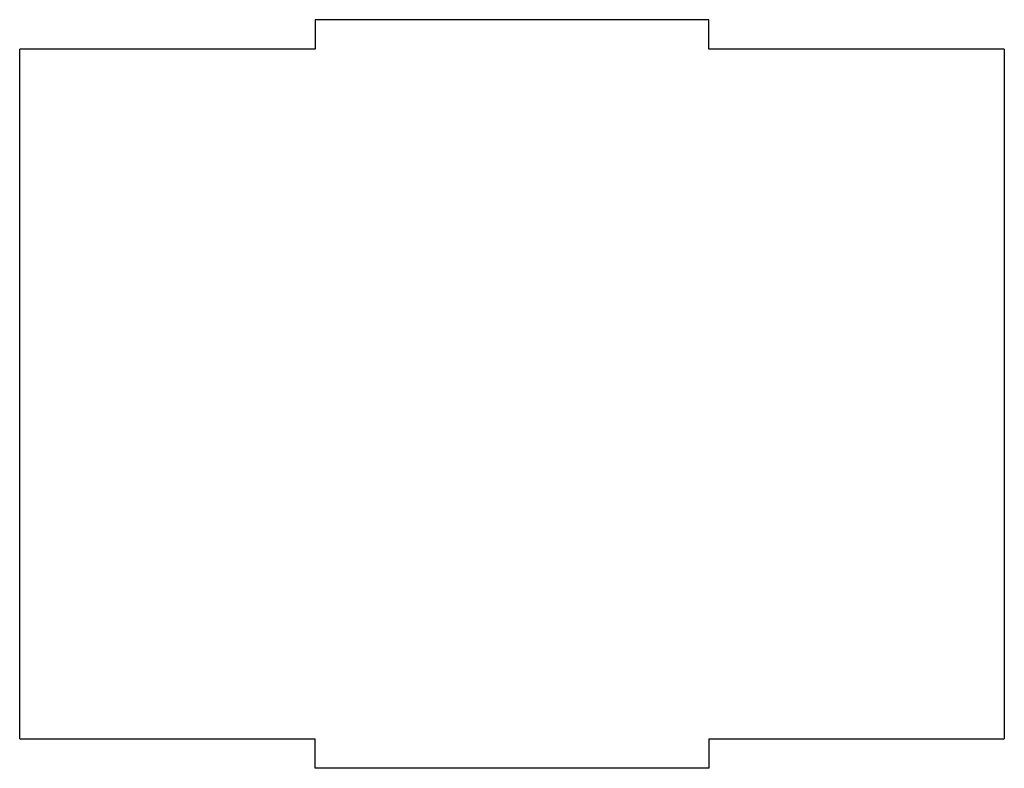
# Model space of a CAD drawing. Header units: millimetres. Extents: x 230 to 330, y 217 to 293.
import ezdxf

# ---------------------------------------------------------------- set-up
doc = ezdxf.new("R2010")
doc.units = ezdxf.units.MM
doc.layers.get('0').update_dxf_attribs({"linetype": 'CONTINUOUS'})

msp = doc.modelspace()

# ---------------------------------------------------------------- linework, layer by layer
for p, q in [((300, 293), (260, 293)), ((260, 293), (260, 290)), ((300, 290), (300, 293)), ((230, 220), (230, 290)), ((260, 290), (230, 290)), ((330, 290), (300, 290)), ((330, 290), (330, 220)), ((230, 220), (260, 220)), ((260, 217), (260, 220)), ((300, 220), (300, 217)), ((300, 220), (330, 220)), ((300, 217), (260, 217))]:
    msp.add_line(p, q)

doc.saveas('drawing.dxf')
